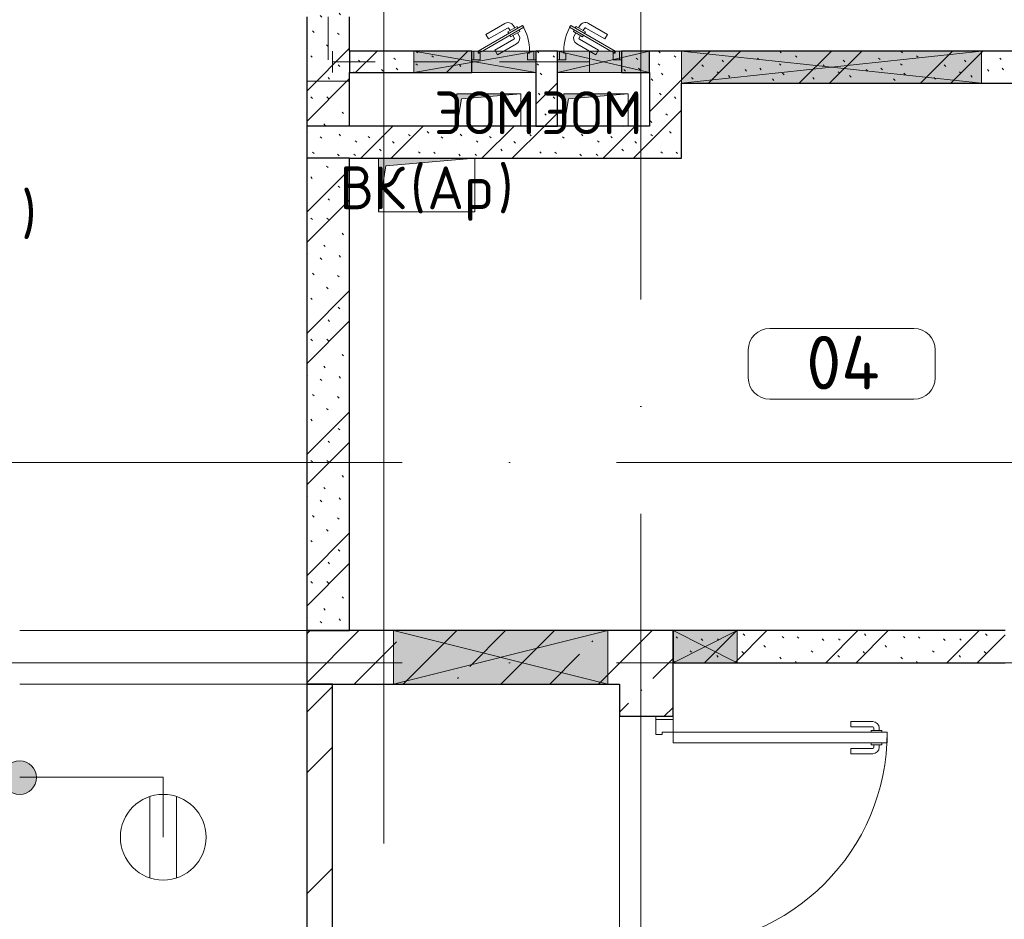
# Model space of a CAD drawing. Header units: millimetres. Extents: x -30540 to 175469, y -11730 to 122288.
# Tile 77 of 119: x 94955 to 99552, y 34517 to 38717. Entities that reach past the tile are written whole.
import ezdxf

# ---------------------------------------------------------------- set-up
doc = ezdxf.new("R2010")
doc.units = ezdxf.units.MM
doc.linetypes.add('3_ Штрих_ 1 х 1 мм', pattern=[400, 200, -200])
doc.linetypes.add('ADSK_Линия сетки', pattern=[5000, 4000, -500, 0, -500])
for name, color, linetype, lineweight in [('A-____-NOTE-TEXT', 7, 'Continuous', 18), ('A-AREA-____-IDEN', 7, 'Continuous', 9), ('A-DOOR-____-MCUT', 7, 'Continuous', 9), ('A-DOOR-____-OTLN', 7, 'Continuous', 18), ('A-DOOR-FRAM-MCUT', 7, 'Continuous', 9), ('A-DOOR-OPNG-OTLN', 7, 'Continuous', 18), ('A-FLOR-____-OTLN', 7, 'Continuous', 18), ('A-GLAZ-____-MCUT', 7, 'Continuous', 9), ('A-GLAZ-____-OTLN', 7, 'Continuous', 18), ('A-WALL-____-MCUT', 7, 'Continuous', 40), ('A-WALL-____-PATT', 7, 'Continuous', 40), ('I-WALL-____-MCUT', 7, 'Continuous', 40), ('I-WALL-____-OTLN', 7, 'Continuous', 18), ('M-EQPM-____-OTLN', 7, 'Continuous', 18), ('S-BEAM-____-OTLN', 7, 'Continuous', 18), ('S-GRID-____-OTLN', 7, 'Continuous', 9)]:
    doc.layers.add(name, color=color, linetype=linetype, lineweight=lineweight)
doc.layers.add('A-DETL-____-OTLN', color=7, linetype='Continuous', lineweight=9, true_color=0x00a600)
doc.styles.add('GOST Common', font='GOST_Common.ttf', dxfattribs={"height": 200})
doc.styles.add('GOST Common_3', font='GOST_Common.ttf', dxfattribs={"height": 250})
pattern_1 = [(45, (0, 0), (-228.0985, 228.0985), []), (45, (228.1, 0), (-228.0985, 228.0985), [403.225, -80.645, 6.706, -73.939])]
pattern_2 = [(135, (300.56, 377.28), (-565.6854, 6e-14), [10, -790]), (135, (349.8, 474.73), (-565.6854, 6e-14), [10, -790]), (135, (423.93, 473.06), (-565.6854, 6e-14), [10, -790]), (135, (229.92, 447.9), (-565.6854, 6e-14), [10, -790]), (135, (155.08, 447.9), (-565.6854, 6e-14), [10, -790]), (135, (114.9, 369.03), (-565.6854, 6e-14), [10, -790]), (135, (132.43, 285.8), (-565.6854, 6e-14), [10, -790]), (135, (214.66, 322), (-565.6854, 6e-14), [10, -790]), (135, (198.16, 261.88), (-565.6854, 6e-14), [10, -790]), (135, (45.2, 272.9), (-565.6854, 6e-14), [10, -790]), (135, (42.32, 336.16), (-565.6854, 6e-14), [10, -790]), (135, (92.26, 192.24), (-565.6854, 6e-14), [10, -790]), (135, (7.07, 149.2), (-565.6854, 6e-14), [10, -790]), (135, (80.6, 95.1), (-565.6854, 6e-14), [10, -790]), (135, (79.53, 36.94), (-565.6854, 6e-14), [10, -790]), (135, (153.87, 74.56), (-565.6854, 6e-14), [10, -790]), (135, (228.35, 124.8), (-565.6854, 6e-14), [10, -790]), (135, (279.75, 180.4), (-565.6854, 6e-14), [10, -790]), (135, (282.9, 31.63), (-565.6854, 6e-14), [10, -790]), (135, (377.38, 53.45), (-565.6854, 6e-14), [10, -790]), (135, (352.28, 102.7), (-565.6854, 6e-14), [10, -790]), (135, (354.05, 0), (-565.6854, 6e-14), [10, -790]), (135, (553.23, 16.45), (-565.6854, 6e-14), [10, -790]), (135, (542.38, 63.45), (-565.6854, 6e-14), [10, -790]), (135, (536.58, 239.3), (-565.6854, 6e-14), [10, -790]), (135, (475.85, 203.9), (-565.6854, 6e-14), [10, -790]), (135, (475.85, 316.54), (-565.6854, 6e-14), [10, -790]), (135, (520.8, 408.7), (-565.6854, 6e-14), [10, -790]), (135, (551.1, 470.8), (-565.6854, 6e-14), [10, -790]), (135, (235.25, 537.93), (-565.6854, 6e-14), [10, -790]), (135, (407.25, 547.65), (-565.6854, 6e-14), [10, -790]), (135, (94.5, 558.6), (-565.6854, 6e-14), [10, -790]), (135, (46.4, 532.3), (-565.6854, 6e-14), [10, -790]), (135, (85.56, 465.04), (-565.6854, 6e-14), [10, -790]), (135, (355.53, 181.14), (-565.6854, 6e-14), [10, -790]), (135, (362.23, 243.6), (-565.6854, 6e-14), [10, -790]), (135, (413.45, 344.1), (-565.6854, 6e-14), [10, -790]), (135, (286.3, 273.25), (-565.6854, 6e-14), [10, -790]), (135, (423.02, 263.72), (-565.6854, 6e-14), [10, -790]), (135, (162.94, 190.2), (-565.6854, 6e-14), [10, -790]), (135, (470.25, 120.93), (-565.6854, 6e-14), [10, -790]), (135, (484.48, 9.78), (-565.6854, 6e-14), [10, -790]), (45, (0, 212.13), (-565.6854, 0), []), (45, (212.13, 0), (-565.6854, 0), []), (45, (353.55, 0), (-565.6854, 0), []), (45, (0, 353.55), (-565.6854, 0), [])]

# ---------------------------------------------------------------- blocks, each defined once
blk = doc.blocks.new('КР-Проем - Настраиваемый-2466849-01 ЭО')
at = {"layer": 'A-DOOR-OPNG-OTLN', "color": 254, "lineweight": 13, "true_color": 0xcccccc}
for p, q in [((-670, 125), (670, 125)), ((-670, -125), (670, -125))]:
    blk.add_line(p, q, dxfattribs=at)
blk = doc.blocks.new('АР_Дверь двупольная - 1450х2100h_1000_300__ЛК_EIS60-3280529-01 ЭО')
at = {"layer": 'A-DOOR-____-MCUT', "color": 254, "lineweight": 15, "true_color": 0xcccccc}
for p, q in [((-650, 125), (-650, 1125)), ((-650, 1125), (-600, 1125)), ((-600, 1125), (-600, 125)), ((650, 425), (600, 425)), ((600, 425), (600, 125)), ((650, 125), (650, 425)), ((-600, 125), (-650, 125)), ((600, 125), (650, 125))]:
    blk.add_line(p, q, dxfattribs=at)
at = {"layer": 'A-DOOR-____-OTLN', "color": 254, "lineweight": 5, "true_color": 0xcccccc}
for p, q in [((-700, 955), (-700, 1057.5)), ((-675, 955), (-675, 1057.5)), ((-658, 1087.5), (-670, 1087.5)), ((-658, 1062.5), (-670, 1062.5)), ((-658, 1100), (-658, 1050)), ((-650, 1100), (-658, 1100)), ((-600, 1100), (-592, 1100)), ((-592, 1100), (-592, 1050)), ((-592, 1087.5), (-580, 1087.5)), ((-592, 1062.5), (-580, 1062.5)), ((-575, 955), (-575, 1057.5)), ((-550, 955), (-550, 1057.5)), ((-658, 1050), (-650, 1050)), ((-592, 1050), (-600, 1050)), ((-675, 955), (-700, 955)), ((-575, 955), (-550, 955))]:
    blk.add_line(p, q, dxfattribs=at)
at = {"layer": 'A-DOOR-____-OTLN', "color": 254, "lineweight": 13, "true_color": 0xcccccc}
for centre, radius, start, end in [((-650, 125), 1000, 0, 90), ((650, 125), 300, 90, 180)]:
    blk.add_arc(centre, radius, start, end, dxfattribs=at)
at = {"layer": 'A-DOOR-____-OTLN', "color": 254, "lineweight": 5, "true_color": 0xcccccc}
for centre, radius, start, end in [((-670, 1057.5), 30, 90, 180), ((-670, 1057.5), 4.99, 90, 180), ((-580, 1057.5), 30, 360, 90), ((-580, 1057.5), 4.99, 360, 90)]:
    blk.add_arc(centre, radius, start, end, dxfattribs=at)
at = {"layer": 'A-DOOR-FRAM-MCUT', "color": 254, "lineweight": 15, "true_color": 0xcccccc}
for p, q in [((-710, 125), (-725, 125)), ((-710, 125), (-650, 125)), ((-710, 45), (-710, 125)), ((-650, 125), (-650, 75)), ((710, 125), (650, 125)), ((650, 125), (650, 75)), ((710, 45), (710, 125)), ((710, 125), (725, 125)), ((-650, 75), (-640, 75)), ((-640, 75), (-640, 45)), ((650, 75), (640, 75)), ((640, 75), (640, 45)), ((-710, 45), (-725, 45)), ((-640, 45), (-710, 45)), ((640, 45), (710, 45)), ((710, 45), (725, 45))]:
    blk.add_line(p, q, dxfattribs=at)
blk = doc.blocks.new('АР_Отверстие прямоугольное - ОВВ-4185652-01 ЭО')
at = {"layer": 'A-GLAZ-____-OTLN', "lineweight": 13, "true_color": 0xf9f9f9}
blk.add_hatch(color=7, dxfattribs=at).paths.add_polyline_path([(-575, 75), (-575, -75), (825, -75), (825, 75)])
at = {"layer": 'A-GLAZ-____-MCUT', "color": 254, "lineweight": 15, "true_color": 0xcccccc}
for p, q in [((-575, 75), (-575, -75)), ((825, 75), (825, -75))]:
    blk.add_line(p, q, dxfattribs=at)
at = {"layer": 'A-GLAZ-____-OTLN', "color": 254, "lineweight": 5, "true_color": 0xcccccc}
for p, q in [((825, 75), (-575, -75)), ((-575, 75), (825, -75))]:
    blk.add_line(p, q, dxfattribs=at)
at = {"layer": 'A-GLAZ-____-OTLN', "color": 254, "lineweight": 13, "true_color": 0xcccccc}
for p, q in [((825, 75), (-575, 75)), ((-575, 75), (-575, -75)), ((825, -75), (825, 75)), ((-575, -75), (825, -75))]:
    blk.add_line(p, q, dxfattribs=at)
blk = doc.blocks.new('АР_Отверстие прямоугольное - ОВВ-3164953-01 ЭО')
at = {"layer": 'A-GLAZ-____-OTLN', "lineweight": 13, "true_color": 0xf9f9f9}
blk.add_hatch(color=7, dxfattribs=at).paths.add_polyline_path([(-375, 125), (-375, -125), (625, -125), (625, 125)])
at = {"layer": 'A-GLAZ-____-MCUT', "color": 254, "lineweight": 15, "true_color": 0xcccccc}
for p, q in [((-375, 125), (-375, -125)), ((625, 125), (625, -125))]:
    blk.add_line(p, q, dxfattribs=at)
at = {"layer": 'A-GLAZ-____-OTLN', "color": 254, "lineweight": 5, "true_color": 0xcccccc}
for p, q in [((625, 125), (-375, -125)), ((-375, 125), (625, -125))]:
    blk.add_line(p, q, dxfattribs=at)
at = {"layer": 'A-GLAZ-____-OTLN', "color": 254, "lineweight": 13, "true_color": 0xcccccc}
for p, q in [((625, 125), (-375, 125)), ((-375, 125), (-375, -125)), ((625, -125), (625, 125)), ((-375, -125), (625, -125))]:
    blk.add_line(p, q, dxfattribs=at)
blk = doc.blocks.new('АР_Отверстие прямоугольное - ОВВ-4583973-01 ЭО')
at = {"layer": 'A-GLAZ-____-OTLN', "lineweight": 13, "true_color": 0xf9f9f9}
blk.add_hatch(color=7, dxfattribs=at).paths.add_polyline_path([(275, -75), (275, 75), (-25, 75), (-25, -75), (-5.8, -75)])
at = {"layer": 'A-GLAZ-____-MCUT', "color": 254, "lineweight": 15, "true_color": 0xcccccc}
for p, q in [((-25, 75), (-25, -75)), ((275, 75), (275, -75))]:
    blk.add_line(p, q, dxfattribs=at)
at = {"layer": 'A-GLAZ-____-OTLN', "color": 254, "lineweight": 5, "true_color": 0xcccccc}
for p, q in [((275, 75), (-25, -75)), ((-25, 75), (275, -75))]:
    blk.add_line(p, q, dxfattribs=at)
at = {"layer": 'A-GLAZ-____-OTLN', "color": 254, "lineweight": 13, "true_color": 0xcccccc}
for p, q in [((275, 75), (-25, 75)), ((-25, 75), (-25, -75)), ((275, -75), (275, 75)), ((-25, -75), (275, -75))]:
    blk.add_line(p, q, dxfattribs=at)
blk = doc.blocks.new('АР_Отверстие прямоугольное - ЭОМ-4144854-01 ЭО')
at = {"layer": 'A-GLAZ-____-OTLN', "lineweight": 13, "true_color": 0xf9f9f9}
blk.add_hatch(color=7, dxfattribs=at).paths.add_polyline_path([(340, 50), (-90, 50), (-90, -50), (340, -50)])
at = {"layer": 'A-GLAZ-____-MCUT', "color": 254, "lineweight": 15, "true_color": 0xcccccc}
for p, q in [((-90, 50), (-90, -50)), ((340, 50), (340, -50))]:
    blk.add_line(p, q, dxfattribs=at)
at = {"layer": 'A-GLAZ-____-OTLN', "color": 254, "lineweight": 5, "true_color": 0xcccccc}
for p, q in [((340, 50), (-90, -50)), ((-90, 50), (340, -50))]:
    blk.add_line(p, q, dxfattribs=at)
at = {"layer": 'A-GLAZ-____-OTLN', "color": 254, "lineweight": 13, "true_color": 0xcccccc}
for p, q in [((340, 50), (-90, 50)), ((-90, 50), (-90, -50)), ((340, -50), (340, 50)), ((-90, -50), (340, -50))]:
    blk.add_line(p, q, dxfattribs=at)
blk = doc.blocks.new('АР_Дверь однопольная - 300х400h_200__ВК_СС-3667207-01 ЭО')
at = {"layer": 'A-DOOR-____-MCUT', "color": 254, "lineweight": 15, "true_color": 0xcccccc}
for p, q in [((-87.8, 170), (-92.8, 161.3)), ((-92.8, 161.3), (100, 50)), ((120, 50), (-87.8, 170)), ((100, 50), (115, 41.3)), ((115, 41.3), (120, 50))]:
    blk.add_line(p, q, dxfattribs=at)
at = {"layer": 'A-DOOR-____-OTLN', "color": 254, "lineweight": 5, "true_color": 0xcccccc}
for p, q in [((-71.2, 148.8), (-75.2, 141.9)), ((-75.2, 141.9), (-31.9, 116.9)), ((-66.2, 157.5), (-62.2, 164.4)), ((-62.2, 164.4), (-18.9, 139.4)), ((-51.4, 158.2), (-45.4, 168.6)), ((-29.7, 145.7), (-23.7, 156.1)), ((-18.9, 139.4), (-22.9, 132.5)), ((71.9, 106.7), (-16.9, 157.9)), ((84.4, 128.3), (-4.4, 179.6)), ((-64.4, 135.7), (-70.4, 125.3)), ((-42.7, 123.2), (-48.7, 112.8)), ((41.9, 54.7), (-46.9, 105.9)), ((-31.9, 116.9), (-27.9, 123.8)), ((71.9, 106.7), (84.4, 128.3)), ((0, 50), (-59.4, 84.3)), ((29.4, 33), (0, 50)), ((39.2, 50), (29.4, 33)), ((41.9, 54.7), (39.2, 50))]:
    blk.add_line(p, q, dxfattribs=at)
at = {"layer": 'A-DOOR-____-OTLN', "color": 254, "lineweight": 13, "true_color": 0xcccccc}
blk.add_arc((120, 50), 240, 150, 180, dxfattribs=at)
at = {"layer": 'A-DOOR-____-OTLN', "color": 254, "lineweight": 5, "true_color": 0xcccccc}
for centre, radius, start, end in [((-19.4, 153.6), 30, 60, 150), ((-19.4, 153.6), 4.99, 60, 150), ((-44.4, 110.3), 30, 150, 240), ((-44.4, 110.3), 4.99, 150, 240)]:
    blk.add_arc(centre, radius, start, end, dxfattribs=at)
at = {"layer": 'A-DOOR-FRAM-MCUT', "color": 254, "lineweight": 15, "true_color": 0xcccccc}
for p, q in [((-140, 50), (-150, 50)), ((-120, 50), (-140, 50)), ((-140, 50), (-140, 10)), ((-120, 40), (-120, 50)), ((140, 50), (120, 50)), ((120, 50), (120, 40)), ((140, 10), (140, 50)), ((140, 50), (150, 50)), ((-140, 10), (-150, 10)), ((-140, 10), (-110, 10)), ((-110, 40), (-120, 40)), ((-110, 10), (-110, 40)), ((120, 40), (110, 40)), ((110, 40), (110, 10)), ((110, 10), (140, 10)), ((140, 10), (150, 10))]:
    blk.add_line(p, q, dxfattribs=at)
blk = doc.blocks.new('АР_Дверь однопольная - 300х400h_200__ЭОМ_СС_EI60-4211382-01 ЭО')
at = {"layer": 'A-DOOR-____-MCUT', "color": 254, "lineweight": 15, "true_color": 0xcccccc}
for p, q in [((87.8, 170), (-120, 50)), ((-100, 50), (92.8, 161.3)), ((92.8, 161.3), (87.8, 170)), ((-120, 50), (-115, 41.3)), ((-115, 41.3), (-100, 50))]:
    blk.add_line(p, q, dxfattribs=at)
at = {"layer": 'A-DOOR-____-OTLN', "color": 254, "lineweight": 5, "true_color": 0xcccccc}
for p, q in [((-84.4, 128.3), (4.4, 179.6)), ((-71.9, 106.7), (16.9, 157.9)), ((62.2, 164.4), (18.9, 139.4)), ((18.9, 139.4), (22.9, 132.5)), ((29.7, 145.7), (23.7, 156.1)), ((75.2, 141.9), (31.9, 116.9)), ((51.4, 158.2), (45.4, 168.6)), ((66.2, 157.5), (62.2, 164.4)), ((71.2, 148.8), (75.2, 141.9)), ((-71.9, 106.7), (-84.4, 128.3)), ((-41.9, 54.7), (46.9, 105.9)), ((31.9, 116.9), (27.9, 123.8)), ((42.7, 123.2), (48.7, 112.8)), ((64.4, 135.7), (70.4, 125.3)), ((-41.9, 54.7), (-39.2, 50)), ((-39.2, 50), (-29.4, 33)), ((-29.4, 33), (0, 50)), ((0, 50), (59.4, 84.3))]:
    blk.add_line(p, q, dxfattribs=at)
for centre, radius, start, end in [((19.4, 153.6), 30, 30, 120), ((19.4, 153.6), 4.99, 30, 120), ((44.4, 110.3), 4.99, 300, 30), ((44.4, 110.3), 30, 300, 30)]:
    blk.add_arc(centre, radius, start, end, dxfattribs=at)
at = {"layer": 'A-DOOR-____-OTLN', "color": 254, "lineweight": 13, "true_color": 0xcccccc}
blk.add_arc((-120, 50), 240, 360, 30, dxfattribs=at)
at = {"layer": 'A-DOOR-FRAM-MCUT', "color": 254, "lineweight": 15, "true_color": 0xcccccc}
for p, q in [((-140, 50), (-150, 50)), ((-120, 50), (-140, 50)), ((-140, 50), (-140, 10)), ((-120, 40), (-120, 50)), ((140, 50), (120, 50)), ((120, 50), (120, 40)), ((140, 10), (140, 50)), ((140, 50), (150, 50)), ((-140, 10), (-150, 10)), ((-140, 10), (-110, 10)), ((-110, 40), (-120, 40)), ((-110, 10), (-110, 40)), ((120, 40), (110, 40)), ((110, 40), (110, 10)), ((110, 10), (140, 10)), ((140, 10), (150, 10))]:
    blk.add_line(p, q, dxfattribs=at)
blk = doc.blocks.new('АР_Перемычка - 200_Уx2_50x5__200-300-4635625-01 ЭО')
at = {"layer": 'S-BEAM-____-OTLN', "color": 254, "linetype": '3_ Штрих_ 1 х 1 мм', "lineweight": 15, "true_color": 0xdcdcdc}
for p, q in [((-575, 100), (-575, -100)), ((675, 100), (675, -100)), ((-575, 0), (-375, 0)), ((-375, 0), (375, 0)), ((375, 0), (675, 0))]:
    blk.add_line(p, q, dxfattribs=at)
blk = doc.blocks.new('АР_Отверстие прямоугольное - ЭОМ-4580939-01 ЭО')
at = {"layer": 'A-GLAZ-____-OTLN', "lineweight": 13, "true_color": 0xf9f9f9}
blk.add_hatch(color=7, dxfattribs=at).paths.add_polyline_path([(410, -50), (410, 50), (-160, 50), (-160, -50), (49.4, -50)])
at = {"layer": 'A-GLAZ-____-MCUT', "color": 254, "lineweight": 15, "true_color": 0xcccccc}
for p, q in [((-160, 50), (-160, -50)), ((410, 50), (410, -50))]:
    blk.add_line(p, q, dxfattribs=at)
at = {"layer": 'A-GLAZ-____-OTLN', "color": 254, "lineweight": 5, "true_color": 0xcccccc}
for p, q in [((410, 50), (-160, -50)), ((-160, 50), (410, -50))]:
    blk.add_line(p, q, dxfattribs=at)
at = {"layer": 'A-GLAZ-____-OTLN', "color": 254, "lineweight": 13, "true_color": 0xcccccc}
for p, q in [((410, 50), (-160, 50)), ((-160, 50), (-160, -50)), ((410, -50), (410, 50)), ((-160, -50), (410, -50))]:
    blk.add_line(p, q, dxfattribs=at)
blk = doc.blocks.new('АР_Перемычка - 100_Уx1_75x5__650-250-4211471-01 ЭО')
at = {"layer": 'S-BEAM-____-OTLN', "color": 254, "linetype": '3_ Штрих_ 1 х 1 мм', "lineweight": 15, "true_color": 0xdcdcdc}
for p, q in [((-800, 50), (-800, -50)), ((400, 50), (400, -50)), ((-800, 0), (-420, 0)), ((-420, 0), (150, 0)), ((150, 0), (250, 0)), ((250, 0), (400, 0))]:
    blk.add_line(p, q, dxfattribs=at)
blk = doc.blocks.new('АР_Канал вертикальный прямоугольный - ВК_Ар_-2076498-01 ЭО')
at = {"layer": 'M-EQPM-____-OTLN', "lineweight": 13, "true_color": 0xe2e2e2}
blk.add_hatch(color=254, dxfattribs=at).paths.add_polyline_path([(-225, -125), (-190, 90), (225, 125), (-225, 125)])
at = {"layer": 'M-EQPM-____-OTLN', "color": 253, "lineweight": 13, "true_color": 0xaaaaaa}
for p, q in [((225, 125), (-225, 125)), ((-225, 125), (-225, -125)), ((225, 125), (-225, 125)), ((-225, 125), (-225, -125)), ((-225, -125), (-225, 125)), ((-225, 125), (225, 125)), ((-190, 90), (225, 125)), ((-190, 90), (225, 125)), ((225, -125), (225, 125)), ((225, 125), (225, -125)), ((-225, -125), (-190, 90)), ((-225, -125), (-190, 90)), ((-225, -125), (225, -125)), ((225, -125), (-225, -125))]:
    blk.add_line(p, q, dxfattribs=at)
blk = doc.blocks.new('АР_Канал вертикальный прямоугольный - ЭОМ-2330543-01 ЭО')
at = {"layer": 'M-EQPM-____-OTLN', "lineweight": 13, "true_color": 0xe2e2e2}
blk.add_hatch(color=254, dxfattribs=at).paths.add_polyline_path([(-150, -75), (-127.5, 52.5), (150, 75), (-150, 75)])
at = {"layer": 'M-EQPM-____-OTLN', "color": 253, "lineweight": 13, "true_color": 0xaaaaaa}
for p, q in [((150, 75), (-150, 75)), ((-150, 75), (-150, -75)), ((150, 75), (-150, 75)), ((-150, 75), (-150, -75)), ((-150, -75), (-150, 75)), ((-150, 75), (150, 75)), ((-150, -75), (-127.5, 52.5)), ((-150, -75), (-127.5, 52.5)), ((-127.5, 52.5), (150, 75)), ((-127.5, 52.5), (150, 75)), ((150, -75), (150, 75)), ((150, 75), (150, -75)), ((-150, -75), (150, -75)), ((150, -75), (-150, -75))]:
    blk.add_line(p, q, dxfattribs=at)
blk = doc.blocks.new('Наметкина 10_РД_АР_К4_отсоединено_rvt-1-01 ЭО')
at = {"layer": 'A-WALL-____-PATT', "lineweight": 5, "true_color": 0xcccccc}
h = blk.add_hatch(dxfattribs=at)
h.set_pattern_fill('FP_105', color=254, style=0, pattern_type=2)
h.set_pattern_definition(pattern_2)
h.paths.add_polyline_path([(96495.3, 35865), (96495.3, 38070), (96295.3, 38070), (96295.3, 35865)])
h.paths.add_polyline_path([(96295.3, 38220), (96495.3, 38220), (96495.3, 39700), (96295.3, 39700), (96295.3, 38730)])
h = blk.add_hatch(dxfattribs=at)
h.set_pattern_fill('FP_105', color=254, style=0, pattern_type=2)
h.set_pattern_definition(pattern_2)
h.paths.add_polyline_path([(96795.3, 38470), (97065.3, 38470), (97065.3, 38570), (96495.3, 38570), (96495.3, 38470)])
h.paths.add_polyline_path([(97465.3, 38470), (97465.3, 38570), (97365.3, 38570), (97365.3, 38470)])
h.paths.add_polyline_path([(97895.3, 38470), (97895.3, 38570), (97765.3, 38570), (97765.3, 38470)])
h = blk.add_hatch(dxfattribs=at)
h.set_pattern_fill('FP_105', color=254, style=0, pattern_type=2)
h.set_pattern_definition(pattern_2)
h.paths.add_polyline_path([(97895.3, 38070), (98045.3, 38070), (98045.3, 38570), (97895.3, 38570), (97895.3, 38220)])
h = blk.add_hatch(dxfattribs=at)
h.set_pattern_fill('FP_105', color=254, style=0, pattern_type=2)
h.set_pattern_definition(pattern_2)
h.paths.add_polyline_path([(100190.3, 38420), (101805.3, 38420), (101805.3, 38570), (98045.3, 38570), (98045.3, 38420), (100064.2, 38420)])
h = blk.add_hatch(dxfattribs=at)
h.set_pattern_fill('FP_105', color=254, style=0, pattern_type=2)
h.set_pattern_definition(pattern_2)
h.paths.add_polyline_path([(97465.3, 38220), (97465.3, 38470), (97365.3, 38470), (97365.3, 38220)])
h = blk.add_hatch(dxfattribs=at)
h.set_pattern_fill('FP_105', color=254, style=0, pattern_type=2)
h.set_pattern_definition(pattern_2)
h.paths.add_polyline_path([(97017.8, 38070), (97895.3, 38070), (97895.3, 38220), (96295.3, 38220), (96295.3, 38070), (97004.7, 38070)])
h = blk.add_hatch(dxfattribs=at)
h.set_pattern_fill('FP_88', color=254, style=0, pattern_type=2)
h.set_pattern_definition(pattern_1)
h.paths.add_polyline_path([(97755.3, 35615), (97755.3, 35865), (96295.3, 35865), (96295.3, 35615), (97700.3, 35615)])
h = blk.add_hatch(dxfattribs=at)
h.set_pattern_fill('FP_88', color=254, style=0, pattern_type=2)
h.set_pattern_definition(pattern_1)
h.paths.add_polyline_path([(98005.3, 29515), (98005.3, 34015), (97755.3, 34015), (97755.3, 29515)])
h.paths.add_polyline_path([(98005.3, 35465), (98005.3, 35865), (97755.3, 35865), (97755.3, 35465)])
h = blk.add_hatch(dxfattribs=at)
h.set_pattern_fill('FP_105', color=254, style=0, pattern_type=2)
h.set_pattern_definition(pattern_2)
h.paths.add_polyline_path([(98024.5, 35715), (99555.3, 35715), (99555.3, 35865), (98005.3, 35865), (98005.3, 35715)])
h = blk.add_hatch(dxfattribs=at)
h.set_pattern_fill('FP_104', color=254, style=0, pattern_type=2)
h.set_pattern_definition([(45, (0, 0), (-424.264, 424.264), []), (45, (0, 282.8), (-424.264, 424.264), [])])
h.paths.add_polyline_path([(96295.3, 31419.9), (96415.3, 31475.8), (96415.3, 35615), (96295.3, 35615), (96295.3, 31485.1)])
at = {"layer": 'A-FLOR-____-OTLN', "color": 254, "lineweight": 13, "true_color": 0xcccccc}
for p, q in [((98045.3, 38420), (98045.3, 38070)), ((98005.3, 35715), (98005.3, 35465)), ((96295.3, 35615), (94955.3, 35615)), ((94955.3, 35615), (96295.3, 35615)), ((97755.3, 34015), (97755.3, 35465))]:
    blk.add_line(p, q, dxfattribs=at)
at = {"layer": 'A-WALL-____-MCUT', "color": 254, "lineweight": 30, "true_color": 0xcccccc}
for p, q in [((96495.3, 38570), (96495.3, 38470)), ((97895.3, 38470), (97895.3, 38570)), ((96495.3, 38220), (96295.3, 38220)), ((96495.3, 38070), (96295.3, 38070)), ((96700.3, 35865), (96295.3, 35865)), ((96295.3, 35865), (96295.3, 35615)), ((97700.3, 35865), (96700.3, 35865)), ((97755.3, 35865), (97700.3, 35865)), ((98005.3, 35865), (97755.3, 35865)), ((98005.3, 35715), (98005.3, 35865)), ((98005.3, 35465), (98005.3, 35715)), ((96295.3, 35615), (96700.3, 35615)), ((96700.3, 35615), (97700.3, 35615)), ((97700.3, 35615), (97755.3, 35615)), ((97755.3, 35615), (97755.3, 35465)), ((97755.3, 35465), (98005.3, 35465))]:
    blk.add_line(p, q, dxfattribs=at)
at = {"layer": 'I-WALL-____-MCUT', "color": 254, "lineweight": 30, "true_color": 0xcccccc}
for p, q in [((96295.3, 38730), (96295.3, 38220)), ((96495.3, 38570), (96495.3, 38730)), ((96795.3, 38570), (96495.3, 38570)), ((97065.3, 38570), (96795.3, 38570)), ((97065.3, 38470), (97065.3, 38570)), ((97465.3, 38570), (97365.3, 38570)), ((97365.3, 38570), (97365.3, 38470)), ((97465.3, 38470), (97465.3, 38570)), ((97895.3, 38570), (97765.3, 38570)), ((97765.3, 38570), (97765.3, 38470)), ((98045.3, 38570), (97895.3, 38570)), ((99445.3, 38570), (98045.3, 38570)), ((99840.3, 38570), (99445.3, 38570)), ((96495.3, 38220), (96495.3, 38470)), ((96495.3, 38470), (96795.3, 38470)), ((96795.3, 38470), (97065.3, 38470)), ((97365.3, 38470), (97365.3, 38220)), ((97465.3, 38220), (97465.3, 38470)), ((97765.3, 38470), (97895.3, 38470)), ((97895.3, 38470), (97895.3, 38220)), ((98045.3, 38070), (98045.3, 38420)), ((98045.3, 38420), (99445.3, 38420)), ((99445.3, 38420), (99840.3, 38420)), ((96295.3, 38220), (96295.3, 38070)), ((97895.3, 38220), (96495.3, 38220)), ((97365.3, 38220), (97465.3, 38220)), ((96295.3, 38070), (96295.3, 35865)), ((96495.3, 35865), (96495.3, 38070)), ((96495.3, 38070), (97895.3, 38070)), ((97895.3, 38070), (98045.3, 38070)), ((96295.3, 35865), (96495.3, 35865)), ((98305.3, 35865), (98005.3, 35865)), ((98005.3, 35865), (98005.3, 35715)), ((99555.3, 35865), (98305.3, 35865)), ((98005.3, 35715), (98305.3, 35715)), ((98305.3, 35715), (99555.3, 35715)), ((96415.3, 35615), (96295.3, 35615)), ((96295.3, 35615), (96295.3, 31419.9)), ((96415.3, 31475.8), (96415.3, 35615))]:
    blk.add_line(p, q, dxfattribs=at)
at = {"layer": 'I-WALL-____-OTLN', "color": 254, "lineweight": 13, "true_color": 0xcccccc}
for p, q in [((97065.3, 38570), (97075.3, 38570)), ((97115.3, 38570), (97335.3, 38570)), ((97355.3, 38570), (97365.3, 38570)), ((97365.3, 38470), (97365.3, 38570)), ((97465.3, 38570), (97475.3, 38570)), ((97465.3, 38570), (97465.3, 38470)), ((97495.3, 38570), (97715.3, 38570)), ((97755.3, 38570), (97765.3, 38570)), ((97365.3, 38470), (97065.3, 38470)), ((97765.3, 38470), (97465.3, 38470))]:
    blk.add_line(p, q, dxfattribs=at)
at = {"layer": 'A-DOOR-____-OTLN', "color": 254, "lineweight": 13, "true_color": 0xcccccc}
for name, p in [('АР_Дверь однопольная - 300х400h_200__ЭОМ_СС_EI60-4211382-01 ЭО', (97215.3, 38520)), ('АР_Дверь однопольная - 300х400h_200__ВК_СС-3667207-01 ЭО', (97615.3, 38520))]:
    blk.add_blockref(name, p, dxfattribs=at)
for name, p, rotation in [('КР-Проем - Настраиваемый-2466849-01 ЭО', (95625.3, 35740), 180), ('АР_Дверь двупольная - 1450х2100h_1000_300__ЛК_EIS60-3280529-01 ЭО', (97880.3, 34740), 269.9999999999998)]:
    blk.add_blockref(name, p, dxfattribs=dict(at, rotation=rotation))
at = {"layer": 'A-GLAZ-____-OTLN', "color": 254, "lineweight": 13, "true_color": 0xcccccc}
for name, p in [('АР_Отверстие прямоугольное - ЭОМ-4580939-01 ЭО', (96955.3, 38520)), ('АР_Отверстие прямоугольное - ОВВ-4583973-01 ЭО', (98030.3, 35790))]:
    blk.add_blockref(name, p, dxfattribs=at)
at = {"layer": 'A-GLAZ-____-OTLN', "color": 254, "lineweight": 13, "true_color": 0xcccccc, "rotation": 180}
for name, p in [('АР_Отверстие прямоугольное - ЭОМ-4144854-01 ЭО', (97805.3, 38520)), ('АР_Отверстие прямоугольное - ОВВ-4185652-01 ЭО', (98870.3, 38495)), ('АР_Отверстие прямоугольное - ОВВ-3164953-01 ЭО', (97325.3, 35740))]:
    blk.add_blockref(name, p, dxfattribs=at)
at = {"layer": 'M-EQPM-____-OTLN', "color": 253, "lineweight": 5, "true_color": 0xaaaaaa}
for name, p in [('АР_Канал вертикальный прямоугольный - ЭОМ-2330543-01 ЭО', (97145.3, 38295)), ('АР_Канал вертикальный прямоугольный - ЭОМ-2330543-01 ЭО', (97645.3, 38295)), ('АР_Канал вертикальный прямоугольный - ВК_Ар_-2076498-01 ЭО', (96855.3, 37945))]:
    blk.add_blockref(name, p, dxfattribs=at)
at = {"layer": 'S-BEAM-____-OTLN', "color": 254, "lineweight": 13, "true_color": 0xcccccc, "rotation": 269.9999999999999}
blk.add_blockref('АР_Перемычка - 200_Уx2_50x5__200-300-4635625-01 ЭО', (96395.3, 39105), dxfattribs=at)
at = {"layer": 'S-BEAM-____-OTLN', "color": 254, "lineweight": 13, "true_color": 0xcccccc}
blk.add_blockref('АР_Перемычка - 100_Уx1_75x5__650-250-4211471-01 ЭО', (97215.3, 38520), dxfattribs=at)
at = {"layer": 'A-____-NOTE-TEXT', "color": 253, "lineweight": 5, "true_color": 0xaaaaaa, "char_height": 200, "attachment_point": 1, "style": 'GOST Common'}
for s, insert, width in [('ЭОМ', (96890.1, 38382.2), 625.316), ('ЭОМ', (97390.1, 38382.2), 625.316), ('ВК', (96448.1, 38032.2), 400.844), ('\\fGOST Common|b0|i0|c204|p34|;(', (96778.8, 38032.2), 96.203), ('Ар', (96858.2, 38032.2), 400.844), ('\\fGOST Common|b0|i0|c204|p34|;)', (97188.9, 38032.2), 96.203), ('\\fGOST Common|b0|i0|c204|p34|;)', (94963.9, 37912.2), 96.203)]:
    blk.add_mtext(s, dxfattribs=dict(at, insert=insert, width=width))
blk = doc.blocks.new('Марка помещения 2 - Марка помещения 2-1605974-01 ЭО')
at = {"layer": 'A-AREA-____-IDEN', "color": 253, "true_color": 0xaaaaaa}
for p, q in [((-1.797, 0.841), (1.569, 0.841)), ((-2.297, -0.309), (-2.297, 0.341)), ((2.069, 0.341), (2.069, -0.309)), ((1.569, -0.809), (-1.797, -0.809))]:
    blk.add_line(p, q, dxfattribs=at)
for centre, start, end in [((-1.797, 0.341), 90, 180), ((1.569, 0.341), 0, 90), ((-1.797, -0.309), 180, 270), ((1.569, -0.309), 270, 360)]:
    blk.add_arc(centre, 0.5, start, end, dxfattribs=at)
blk = doc.blocks.new('УГО Выше ниже синее _ 2020 - УГО Выше ниже синее _ 2020-V129-01 ЭО')
at = {"layer": 'A-____-NOTE-TEXT', "lineweight": 9, "true_color": 0x0000ff}
h = blk.add_hatch(color=5, dxfattribs=at)
edge = h.paths.add_edge_path()
edge.add_arc((0, 0), 0.392, 0, 180)
edge.add_arc((0, 0), 0.392, 180, 360)
blk.add_hatch(color=5, dxfattribs=at).paths.add_polyline_path([(-0.565, -1.112), (-1.122, -0.555), (-0.272, -0.263)])
at = {"layer": 'A-____-NOTE-TEXT', "lineweight": 9}
for p, q in [((-0.272, -0.263), (-1.122, -0.555)), ((-0.565, -1.112), (-0.272, -0.263)), ((-1.122, -0.555), (-0.565, -1.112)), ((-1.78, -1.78), (-0.838, -0.838))]:
    blk.add_line(p, q, dxfattribs=at)
blk.add_circle((0, 0), 0.392, dxfattribs=at)
for start, end in [(360, 180), (180, 360)]:
    blk.add_arc((0, 0), 0.392, start, end, dxfattribs=at)

msp = doc.modelspace()

# ---------------------------------------------------------------- linework, layer by layer
at = {"layer": 'A-____-NOTE-TEXT', "color": 5, "lineweight": 9, "true_color": 0x0000ff}
for p, q in [((95563.5, 34709.8), (95563.5, 35090.2)), ((95687.1, 34709.8), (95687.1, 35090.2))]:
    msp.add_line(p, q, dxfattribs=at)
msp.add_circle((95625.3, 34900), 200, dxfattribs=at)
at = {"layer": 'A-DETL-____-OTLN', "color": 5, "true_color": 0x0000ff}
for p, q in [((95625.3, 35180), (94955.3, 35180)), ((95625.3, 34900), (95625.3, 35180))]:
    msp.add_line(p, q, dxfattribs=at)
at = {"layer": 'S-GRID-____-OTLN', "color": 253, "linetype": 'ADSK_Линия сетки', "true_color": 0xaaaaaa}
for p, q in [((96655.3, -10130.4), (96655.3, 56550)), ((97855.3, -7590.4), (97855.3, 56550)), ((111741.6, 36650), (81129.2, 36650)), ((111741.6, 35715), (78589.2, 35715))]:
    msp.add_line(p, q, dxfattribs=at)

# ---------------------------------------------------------------- block references
at = {"lineweight": 5}
msp.add_blockref('Наметкина 10_РД_АР_К4_отсоединено_rvt-1-01 ЭО', (0, 0), dxfattribs=at)
at = {"layer": 'A-____-NOTE-TEXT', "lineweight": 9, "xscale": 200, "yscale": 200, "zscale": 200}
msp.add_blockref('УГО Выше ниже синее _ 2020 - УГО Выше ниже синее _ 2020-V129-01 ЭО', (94955.3, 35178.4), dxfattribs=at)
at = {"layer": 'A-AREA-____-IDEN', "color": 253, "true_color": 0xaaaaaa, "xscale": 199.9999999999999, "yscale": 199.9999999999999, "zscale": 199.9999999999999}
msp.add_blockref('Марка помещения 2 - Марка помещения 2-1605974-01 ЭО', (98815.9, 37107), dxfattribs=at)

# ---------------------------------------------------------------- texts
at = {"layer": 'A-AREA-____-IDEN', "color": 253, "true_color": 0xaaaaaa, "insert": (98627.4, 37240.7), "char_height": 250, "width": 464.979, "attachment_point": 1, "style": 'GOST Common_3'}
msp.add_mtext('04', dxfattribs=at)

doc.saveas('drawing.dxf')
